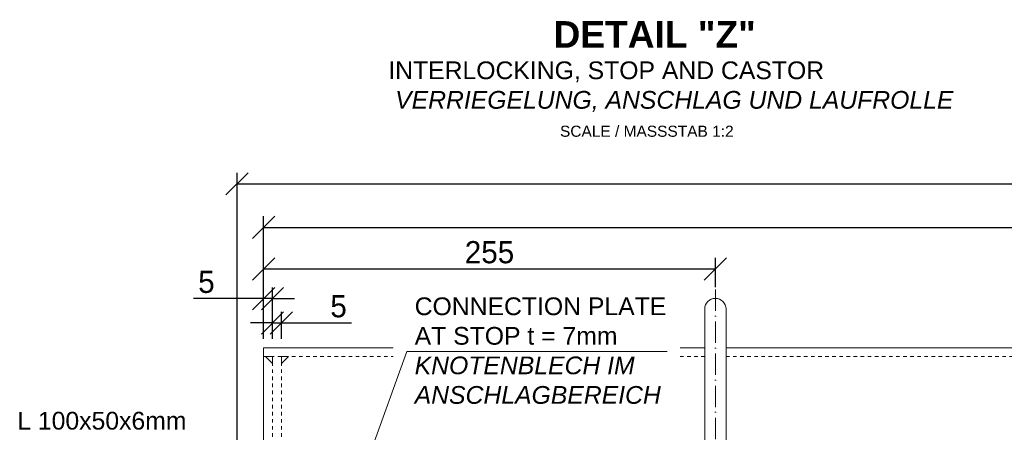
# Model space of a CAD drawing. Header units: millimetres. Extents: x -61498 to 746175, y -1322 to 24596.
# Tile 27 of 37: x 34155 to 34711, y 16654 to 16886. Entities that reach past the tile are written whole.
import ezdxf

# ---------------------------------------------------------------- set-up
doc = ezdxf.new("R2010")
doc.units = ezdxf.units.MM
doc.linetypes.add('ACAD_ISO10W100', pattern=[18, 12, -3, 0, -3])
doc.linetypes.add('JIS_02_1.0', pattern=[2, 1, -1])
doc.layers.add('Bemaßung', color=7, linetype='Continuous', lineweight=9)
doc.layers.add('Beschriftung', color=7, linetype='Continuous', lineweight=9)
doc.styles.add('LBB3.5M1000', font='isocp.shx', dxfattribs={"height": 3.5})
doc.dimstyles.new('DIN', dxfattribs={"dimtxt": 2.5, "dimasz": 2.5, "dimexe": 1.25, "dimexo": 0.625, "dimtad": 1, "dimtih": 1, "dimdec": 4, "dimdsep": 46, "dimlunit": 6, "dimtxsty": 'Standard', "dimcen": 2.5, "dimadec": 0, "dimazin": 0, "dimtfac": 1, "dimtdec": 4, "dimtmove": 0, "dimatfit": 3, "dimfxl": 0, "dimtvp": 1, "dimtolj": 1, "dimtzin": 0, "dimarcsym": 0})

# ---------------------------------------------------------------- blocks, each defined once
blk = doc.blocks.new('_Oblique')
at = {"color": 0, "linetype": 'ByBlock', "lineweight": -2}
blk.add_line((-0.5, -0.5), (0.5, 0.5), dxfattribs=at)
blk = doc.blocks.new('*D172')
at = {"layer": 'Bemaßung', "color": 0, "lineweight": -2, "transparency": 16777216}
for p, q in [((34277.56, 16536.3), (34277.56, 16799.94)), ((35984.59, 16536.3), (35984.59, 16799.94)), ((34277.56, 16793.69), (35984.59, 16793.69))]:
    blk.add_line(p, q, dxfattribs=at)
at = {"layer": 'DEFPOINTS', "color": 0, "transparency": 16777216}
for p in [(35984.59, 16793.69), (34277.56, 16511.3), (35984.59, 16511.3)]:
    blk.add_point(p, dxfattribs=at)
at = {"layer": 'Bemaßung', "color": 0, "lineweight": -2, "transparency": 16777216, "xscale": 12.5, "yscale": 12.5, "zscale": 12.5, "rotation": 180}
blk.add_blockref('_Oblique', (34277.56, 16793.69), dxfattribs=at)
at = {"layer": 'Bemaßung', "color": 0, "lineweight": -2, "transparency": 16777216, "xscale": 12.5, "yscale": 12.5, "zscale": 12.5}
blk.add_blockref('_Oblique', (35984.59, 16793.69), dxfattribs=at)
at = {"layer": 'Bemaßung', "color": 0, "transparency": 16777216, "insert": (35131.08, 16803.06), "char_height": 12.5, "attachment_point": 5}
blk.add_mtext('\\A1;6795', dxfattribs=at)
blk = doc.blocks.new('*D173')
at = {"layer": 'Bemaßung', "color": 0, "lineweight": -2, "transparency": 16777216}
for p, q in [((34292.56, 16726.3), (34292.56, 16775.43)), ((35464.11, 16726.3), (35464.11, 16775.43)), ((34292.56, 16769.18), (35464.11, 16769.18))]:
    blk.add_line(p, q, dxfattribs=at)
at = {"layer": 'DEFPOINTS', "color": 0, "transparency": 16777216}
for p in [(35464.11, 16769.18), (34292.56, 16701.3), (35464.11, 16701.3)]:
    blk.add_point(p, dxfattribs=at)
at = {"layer": 'Bemaßung', "color": 0, "lineweight": -2, "transparency": 16777216, "xscale": 12.5, "yscale": 12.5, "zscale": 12.5, "rotation": 180}
blk.add_blockref('_Oblique', (34292.56, 16769.18), dxfattribs=at)
at = {"layer": 'Bemaßung', "color": 0, "lineweight": -2, "transparency": 16777216, "xscale": 12.5, "yscale": 12.5, "zscale": 12.5}
blk.add_blockref('_Oblique', (35464.11, 16769.18), dxfattribs=at)
at = {"layer": 'Bemaßung', "color": 0, "transparency": 16777216, "insert": (34878.34, 16778.55), "char_height": 12.5, "attachment_point": 5}
blk.add_mtext('\\A1;3510', dxfattribs=at)
blk = doc.blocks.new('*D174')
at = {"layer": 'Bemaßung', "color": 0, "lineweight": -2, "transparency": 16777216}
for p, q in [((34292.56, 16726.3), (34292.56, 16751.95)), ((34547.56, 16735.46), (34547.56, 16751.95)), ((34292.56, 16745.7), (34547.56, 16745.7))]:
    blk.add_line(p, q, dxfattribs=at)
at = {"layer": 'DEFPOINTS', "color": 0, "transparency": 16777216}
for p in [(34547.56, 16745.7), (34547.56, 16710.46), (34292.56, 16701.3)]:
    blk.add_point(p, dxfattribs=at)
at = {"layer": 'Bemaßung', "color": 0, "lineweight": -2, "transparency": 16777216, "xscale": 12.5, "yscale": 12.5, "zscale": 12.5, "rotation": 180}
blk.add_blockref('_Oblique', (34292.56, 16745.7), dxfattribs=at)
at = {"layer": 'Bemaßung', "color": 0, "lineweight": -2, "transparency": 16777216, "xscale": 12.5, "yscale": 12.5, "zscale": 12.5}
blk.add_blockref('_Oblique', (34547.56, 16745.7), dxfattribs=at)
at = {"layer": 'Bemaßung', "color": 0, "transparency": 16777216, "insert": (34420.06, 16755.08), "char_height": 12.5, "attachment_point": 5}
blk.add_mtext('\\A1;255', dxfattribs=at)
blk = doc.blocks.new('*D190')
at = {"layer": 'Bemaßung', "color": 0, "lineweight": -2, "transparency": 16777216}
for p, q in [((34292.56, 16706.3), (34292.56, 16735.22)), ((34297.56, 16706.3), (34297.56, 16735.22)), ((34292.56, 16728.97), (34252.98, 16728.97)), ((34297.56, 16728.97), (34292.56, 16728.97)), ((34297.56, 16728.97), (34310.06, 16728.97))]:
    blk.add_line(p, q, dxfattribs=at)
at = {"layer": 'DEFPOINTS', "color": 0, "transparency": 16777216}
for p in [(34297.56, 16728.97), (34292.56, 16696.3), (34297.56, 16696.3)]:
    blk.add_point(p, dxfattribs=at)
at = {"layer": 'Bemaßung', "color": 0, "lineweight": -2, "transparency": 16777216, "xscale": 12.5, "yscale": 12.5, "zscale": 12.5}
blk.add_blockref('_Oblique', (34292.56, 16728.97), dxfattribs=at)
at = {"layer": 'Bemaßung', "color": 0, "lineweight": -2, "transparency": 16777216, "xscale": 12.5, "yscale": 12.5, "zscale": 12.5, "rotation": 180}
blk.add_blockref('_Oblique', (34297.56, 16728.97), dxfattribs=at)
at = {"layer": 'Bemaßung', "color": 0, "transparency": 16777216, "insert": (34260.27, 16738.35), "char_height": 12.5, "attachment_point": 5}
blk.add_mtext('\\A1;5', dxfattribs=at)
blk = doc.blocks.new('*D162')
at = {"layer": 'Bemaßung', "color": 0, "lineweight": -2, "transparency": 16777216}
for p, q in [((34297.56, 16706.3), (34297.56, 16721.48)), ((34302.56, 16706.3), (34302.56, 16721.48)), ((34297.56, 16715.23), (34285.06, 16715.23)), ((34297.56, 16715.23), (34302.56, 16715.23)), ((34302.56, 16715.23), (34342.15, 16715.23))]:
    blk.add_line(p, q, dxfattribs=at)
at = {"layer": 'DEFPOINTS', "color": 0, "transparency": 16777216}
for p in [(34297.56, 16715.23), (34297.56, 16696.3), (34302.56, 16696.3)]:
    blk.add_point(p, dxfattribs=at)
at = {"layer": 'Bemaßung', "color": 0, "lineweight": -2, "transparency": 16777216, "xscale": 12.5, "yscale": 12.5, "zscale": 12.5}
blk.add_blockref('_Oblique', (34297.56, 16715.23), dxfattribs=at)
at = {"layer": 'Bemaßung', "color": 0, "lineweight": -2, "transparency": 16777216, "xscale": 12.5, "yscale": 12.5, "zscale": 12.5, "rotation": 180}
blk.add_blockref('_Oblique', (34302.56, 16715.23), dxfattribs=at)
at = {"layer": 'Bemaßung', "color": 0, "transparency": 16777216, "insert": (34334.86, 16724.6), "char_height": 12.5, "attachment_point": 5}
blk.add_mtext('\\A1;5', dxfattribs=at)

msp = doc.modelspace()

# ---------------------------------------------------------------- linework, layer by layer
at = {"linetype": 'ACAD_ISO10W100', "lineweight": 5}
msp.add_line((34547.56459, 16734.12718), (34547.56459, 16497.22232), dxfattribs=at)
at = {"lineweight": 9}
for p, q in [((34541.56459, 16723.12718), (34541.56459, 16623.12718)), ((34553.56459, 16623.12718), (34553.56459, 16723.12718)), ((34292.56459, 16565.24589), (34292.56459, 16701.2964)), ((34292.56459, 16701.2964), (34365.74619, 16701.2964)), ((34527.61836, 16701.2964), (34541.56459, 16701.2964)), ((34553.56459, 16701.2964), (34734.61631, 16701.2964))]:
    msp.add_line(p, q, dxfattribs=at)
at = {"linetype": 'JIS_02_1.0', "lineweight": 5, "ltscale": 2}
for p, q in [((34292.56459, 16696.2964), (34365.74619, 16696.2964)), ((34297.56459, 16599.05039), (34297.56459, 16696.2964)), ((34302.56459, 16599.05039), (34302.56459, 16696.2964)), ((34527.61836, 16696.2964), (34541.56459, 16696.2964)), ((34553.56459, 16696.2964), (34734.61631, 16696.2964))]:
    msp.add_line(p, q, dxfattribs=at)
at = {"lineweight": 5}
for points in [[(34293.56459, 16696.2964), (34297.56459, 16696.2964), (34297.56459, 16692.2964)], [(34306.56459, 16696.2964), (34302.56459, 16696.2964), (34302.56459, 16692.2964)]]:
    msp.add_lwpolyline(points, close=True, dxfattribs=at)
at = {"lineweight": 9}
msp.add_arc((34547.56459, 16723.12718), 6, 0, 180, dxfattribs=at)
at = {"layer": 'Bemaßung', "lineweight": 5}
for q in [(34342.94264, 16614.41116), (34520.35903, 16699.23174)]:
    msp.add_line((34373.33273, 16699.23174), q, dxfattribs=at)

# ---------------------------------------------------------------- texts
at = {"layer": 'Beschriftung', "attachment_point": 1, "style": 'LBB3.5M1000'}
for s, insert, char_height, width in [('{\\fArial|b1|i0|c0|p34;DETAIL "Z"}', (34456.19405, 16885.53974), 15, 168.8947195), ('{\\fArial|b0|i0|c0|p34;INTERLOCKING, STOP AND CASTOR\\P\\fArial|b1|i0|c0|p34; \\fArial|b0|i1|c0|p34;VERRIEGELUNG, ANSCHLAG UND LAUFROLLE}', (34362.90769, 16862.77894), 10, 328.3170923), ('{\\fArial|b0|i0|c0|p34;\\H0.5x;SCALE / MASSSTAB 1:2}', (34459.8501, 16826.52774), 12.5, 106.3087656), ('{\\fArial|b0|i0|c0|p34;CONNECTION PLATE\\PAT STOP t = 7mm\\P\\fArial|b0|i1|c0|p34;KNOTENBLECH IM\\PANSCHLAGBEREICH}', (34377.81688, 16729.65119), 10, 144.2243258), ('{\\fArial|b0|i0|c0|p34;L 100x50x6mm}', (34153.48637, 16665.1005), 10, 96.7852822)]:
    msp.add_mtext(s, dxfattribs=dict(at, insert=insert, char_height=char_height, width=width))

# ---------------------------------------------------------------- dimensions: what is measured, and where the dimension line sits
at = {"layer": 'Bemaßung'}
for base, p1, p2, text, picture, middle in [((35984.58916, 16793.68644), (34277.56459, 16511.2964), (35984.58916, 16511.2964), '6795', '*D172', (35131.07688, 16803.06144)), ((35464.1109, 16769.17946), (34292.56459, 16701.2964), (35464.1109, 16701.2964), '3510', '*D173', (34878.33774, 16778.55446))]:
    dim = msp.add_linear_dim(base=base, p1=p1, p2=p2, text=text, dimstyle='DIN', override={"dimscale": 5, "dimexo": 5, "dimdec": 2, "dimblk1": 'Oblique', "dimblk2": 'Oblique', "dimsah": 1, "dimtdec": 2}, dxfattribs=at)
    dim.commit()
    dim.dimension.update_dxf_attribs({"geometry": picture, "text_midpoint": middle})
dim = msp.add_linear_dim(base=(34547.56459, 16745.7032), p1=(34292.56459, 16701.2964), p2=(34547.56459, 16710.45898), dimstyle='DIN', override={"dimscale": 5, "dimexo": 5, "dimdec": 2, "dimblk1": 'Oblique', "dimblk2": 'Oblique', "dimsah": 1, "dimtdec": 2}, dxfattribs=at)
dim.commit()
dim.dimension.update_dxf_attribs({"geometry": '*D174', "text_midpoint": (34420.06459, 16755.0782)})
dim = msp.add_linear_dim(base=(34297.56459, 16728.97096), p1=(34292.56459, 16696.2964), p2=(34297.56459, 16696.2964), dimstyle='DIN', override={"dimscale": 5, "dimexo": 2, "dimdec": 2, "dimblk1": 'Oblique', "dimblk2": 'Oblique', "dimsah": 1, "dimtdec": 2}, dxfattribs=at)
dim.commit()
dim.dimension.update_dxf_attribs({"geometry": '*D190', "text_midpoint": (34260.27293, 16728.97096), "dimtype": 160})
dim = msp.add_linear_dim(base=(34297.56459, 16715.22945), p1=(34302.56459, 16696.2964), p2=(34297.56459, 16696.2964), angle=180, dimstyle='DIN', override={"dimscale": 5, "dimexo": 2, "dimdec": 2, "dimblk1": 'Oblique', "dimblk2": 'Oblique', "dimsah": 1, "dimtdec": 2}, dxfattribs=at)
dim.commit()
dim.dimension.update_dxf_attribs({"geometry": '*D162', "text_midpoint": (34334.85626, 16715.22945), "dimtype": 160})

doc.saveas('drawing.dxf')
